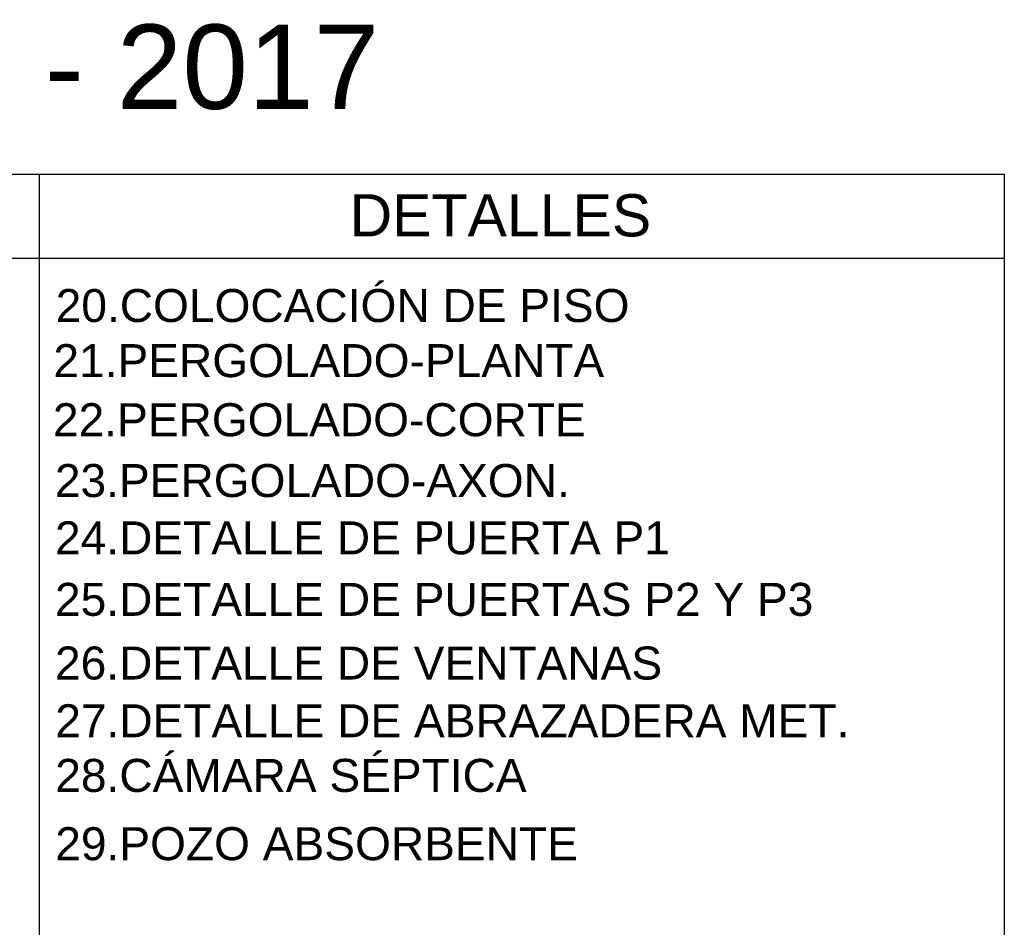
# Model space of a CAD drawing. Header units: millimetres. Extents: x 201 to 840, y 135 to 685.
# Tile 219 of 219: x 409 to 446, y 347 to 382. Entities that reach past the tile are written whole.
import ezdxf

# ---------------------------------------------------------------- set-up
doc = ezdxf.new("R2010")
doc.units = ezdxf.units.MM
doc.layers.add('TEXT', color=4, linetype='Continuous')
doc.styles.add('style10', font='swissel.ttf', dxfattribs={"height": 1.6})

msp = doc.modelspace()

# ---------------------------------------------------------------- linework, layer by layer
at = {"layer": 'TEXT', "color": 1, "ltscale": 0.01}
for p, q in [((297.761, 375.896), (446.459, 375.896)), ((409.902, 375.896), (409.902, 273.548)), ((446.459, 375.896), (446.459, 273.548)), ((297.761, 372.717), (446.459, 372.717))]:
    msp.add_line(p, q, dxfattribs=at)

# ---------------------------------------------------------------- texts
at = {"layer": 'TEXT', "ltscale": 0.01, "style": 'style10'}
for s, height, p in [('PROYECTO VIVIENDA Tipo CJ_2D SENAVITAT - 2017', 3.2, (310.755, 378.374)), ('DETALLES', 1.6, (421.658, 373.542)), ('20.COLOCACIÓN DE PISO', 1.25, (410.528, 370.297)), ('21.PERGOLADO-PLANTA ', 1.25, (410.442, 368.209)), ('22.PERGOLADO-CORTE', 1.25, (410.424, 365.969)), ('23.PERGOLADO-AXON.', 1.25, (410.497, 363.663)), ('24.DETALLE DE PUERTA P1', 1.25, (410.502, 361.491)), ('25.DETALLE DE PUERTAS P2 Y P3', 1.25, (410.502, 359.16)), ('26.DETALLE DE VENTANAS', 1.25, (410.502, 356.747)), ('27.DETALLE DE ABRAZADERA MET.', 1.25, (410.512, 354.558)), ('28.CÁMARA SÉPTICA', 1.25, (410.512, 352.487)), ('29.POZO ABSORBENTE', 1.25, (410.512, 349.899))]:
    msp.add_text(s, height=height, dxfattribs=at).set_placement(p)

doc.saveas('drawing.dxf')
